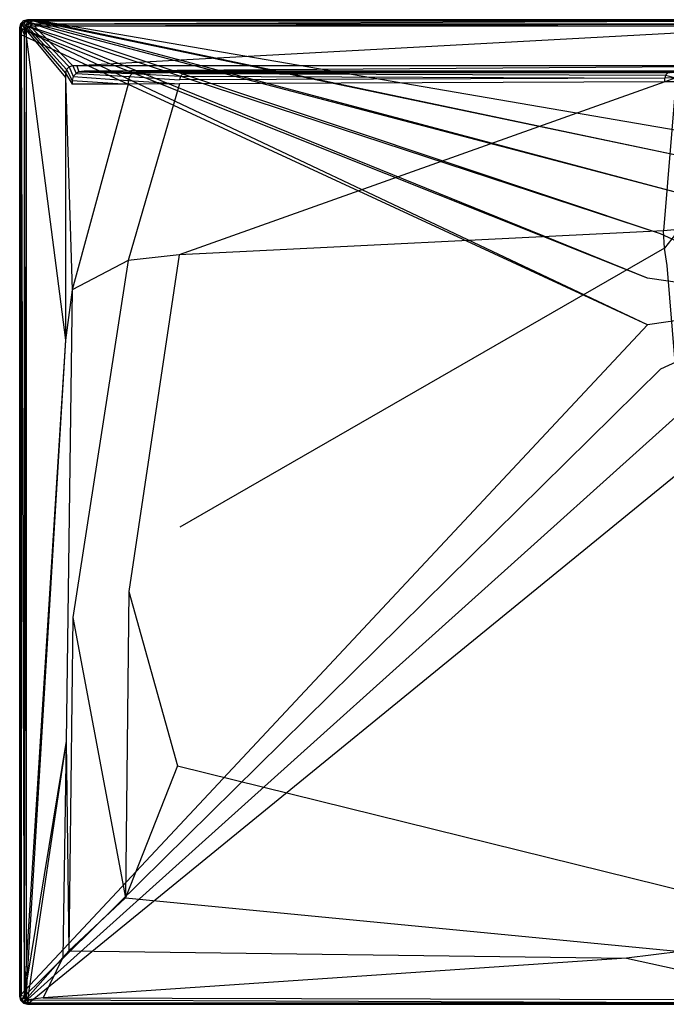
# Model space of a CAD drawing. Extents: x 0 to 1.2, y -0.75 to 0.
# Tile 1 of 8: x 0 to 0.49, y -0.75 to 0. Entities that reach past the tile are written whole.
import ezdxf

# ---------------------------------------------------------------- set-up
doc = ezdxf.new("R2010")
doc.units = 0
doc.layers.add('L1_WANNE_N_UDA1275ARA248V___0__', color=7, linetype='CONTINUOUS')

msp = doc.modelspace()

# ---------------------------------------------------------------- linework, layer by layer
at = {"layer": 'L1_WANNE_N_UDA1275ARA248V___0__', "color": 8}
for points, invisible_edges in [([(0.002998, -0.00081, 0.043344), (0.005996, 0, 0.002101), (0.002998, -0.00081, 0.002101), (0.002998, -0.00081, 0.043344)], 13), ([(0.005996, 0, 0.002101), (0.002998, -0.00081, 0.043344), (0.005996, 0, 0.043344), (0.005996, 0, 0.002101)], 14), ([(0.005996, 0), (0.003543, -0.001048), (0.002998, -0.00081), (0.005996, 0)], 13), ([(0.002998, -0.00081, 0.044495), (0.005996, 0, 0.043344), (0.002998, -0.00081, 0.043344), (0.002998, -0.00081, 0.044495)], 13), ([(0.005996, 0, 0.043344), (0.002998, -0.00081, 0.044495), (0.005996, 0, 0.044495), (0.005996, 0, 0.043344)], 14), ([(0.003553, -0.001779, 0.046974), (0.005996, 0, 0.044495), (0.002998, -0.00081, 0.044495), (0.003553, -0.001779, 0.046974)], 14), ([(0.002998, -0.00081), (0.005996, 0, 0.002101), (0.005996, 0), (0.002998, -0.00081)], 13), ([(0.005996, 0, 0.002101), (0.002998, -0.00081), (0.002998, -0.00081, 0.002101), (0.005996, 0, 0.002101)], 14), ([(0.003543, -0.001048), (0.005996, 0), (0.006583, -0.000198), (0.003543, -0.001048)], 14), ([(0.003553, -0.001779, 0.046974), (0.006132, -0.001045, 0.046974), (0.005996, 0, 0.044495), (0.003553, -0.001779, 0.046974)], 14), ([(0.005996, 0, 0.002101), (0.00974, 0), (0.005996, 0), (0.005996, 0, 0.002101)], 13), ([(0.00974, 0), (0.005996, 0, 0.002101), (0.009717, 0, 0.002101), (0.00974, 0)], 14), ([(0.00974, 0), (0.006583, -0.000198), (0.005996, 0), (0.00974, 0)], 13), ([(0.005996, 0, 0.002101), (0.009426, 0, 0.043338), (0.009717, 0, 0.002101), (0.005996, 0, 0.002101)], 13), ([(0.009426, 0, 0.043338), (0.005996, 0, 0.002101), (0.005996, 0, 0.043344), (0.009426, 0, 0.043338)], 14), ([(0.005996, 0, 0.043344), (0.00939, 0, 0.044495), (0.009426, 0, 0.043338), (0.005996, 0, 0.043344)], 13), ([(0.00939, 0, 0.044495), (0.005996, 0, 0.043344), (0.005996, 0, 0.044495), (0.00939, 0, 0.044495)], 14), ([(0.006132, -0.001045, 0.046974), (0.00939, 0, 0.044495), (0.005996, 0, 0.044495), (0.006132, -0.001045, 0.046974)], 13), ([(0.00939, 0, 0.044495), (0.006132, -0.001045, 0.046974), (0.009525, -0.001045, 0.046974), (0.00939, 0, 0.044495)], 14), ([(0.006583, -0.000198), (0.00974, 0), (0.010378, -0.000171), (0.006583, -0.000198)], 14), ([(0.009525, -0.001045, 0.046974), (0.6, 0, 0.044495), (0.00939, 0, 0.044495), (0.009525, -0.001045, 0.046974)], 13), ([(0.6, 0, 0.044495), (0.009426, 0, 0.043338), (0.00939, 0, 0.044495), (0.6, 0, 0.044495)], 14), ([(0.6, 0, 0.042676), (0.009717, 0, 0.002101), (0.009426, 0, 0.043338), (0.6, 0, 0.042676)], 14), ([(0.009426, 0, 0.043338), (0.6, 0, 0.044495), (0.6, 0, 0.042676), (0.009426, 0, 0.043338)], 13), ([(0.6, 0, 0.044495), (0.009525, -0.001045, 0.046974), (0.6, -0.001032, 0.046974), (0.6, 0, 0.044495)], 14), ([(0.009717, 0, 0.002101), (0.6, 0), (0.00974, 0), (0.009717, 0, 0.002101)], 13), ([(0.6, 0), (0.009717, 0, 0.002101), (0.6, 0, 0.002053), (0.6, 0)], 14), ([(0.009717, 0, 0.002101), (0.6, 0, 0.042676), (0.6, 0, 0.002053), (0.009717, 0, 0.002101)], 13), ([(0.6, 0), (0.010378, -0.000171), (0.00974, 0), (0.6, 0)], 13), ([(0.010378, -0.000171), (0.6, 0), (0.6, -0.000163), (0.010378, -0.000171)], 14), ([(0.000803, -0.003022, 0.043344), (0, -0.006043, 0.002101), (0, -0.006043, 0.043344), (0.000803, -0.003022, 0.043344)], 13), ([(0, -0.006043, 0.002101), (0.000803, -0.003022, 0.043344), (0.000803, -0.003022, 0.002101), (0, -0.006043, 0.002101)], 14), ([(0.000803, -0.003022), (0.000499, -0.006386), (0, -0.006043), (0.000803, -0.003022)], 13), ([(0, -0.006043, 0.044495), (0.000803, -0.003022, 0.043344), (0, -0.006043, 0.043344), (0, -0.006043, 0.044495)], 13), ([(0.000803, -0.003022, 0.043344), (0, -0.006043, 0.044495), (0.000803, -0.003022, 0.044495), (0.000803, -0.003022, 0.043344)], 14), ([(0.000803, -0.003022, 0.044495), (0, -0.006043, 0.044495), (0.001037, -0.006181, 0.046974), (0.000803, -0.003022, 0.044495)], 14), ([(0, -0.006043, 0.002101), (0.000803, -0.003022), (0, -0.006043), (0, -0.006043, 0.002101)], 13), ([(0.000803, -0.003022), (0, -0.006043, 0.002101), (0.000803, -0.003022, 0.002101), (0.000803, -0.003022)], 14), ([(0, -0.010859, 0.002101), (0, -0.006043), (0, -0.010859), (0, -0.010859, 0.002101)], 13), ([(0, -0.006043), (0, -0.010859, 0.002101), (0, -0.006043, 0.002101), (0, -0.006043)], 14), ([(0, -0.006043), (0.000499, -0.011257), (0, -0.010859), (0, -0.006043)], 13), ([(0.000499, -0.011257), (0, -0.006043), (0.000499, -0.006386), (0.000499, -0.011257)], 14), ([(0, -0.006043, 0.043344), (0, -0.010859, 0.002101), (0, -0.010859, 0.043344), (0, -0.006043, 0.043344)], 13), ([(0, -0.010859, 0.002101), (0, -0.006043, 0.043344), (0, -0.006043, 0.002101), (0, -0.010859, 0.002101)], 14), ([(0, -0.010859, 0.044495), (0.001037, -0.006181, 0.046974), (0, -0.006043, 0.044495), (0, -0.010859, 0.044495)], 14), ([(0, -0.006043, 0.044495), (0, -0.010859, 0.043344), (0, -0.010859, 0.044495), (0, -0.006043, 0.044495)], 13), ([(0, -0.010859, 0.043344), (0, -0.006043, 0.044495), (0, -0.006043, 0.043344), (0, -0.010859, 0.043344)], 14), ([(0.001037, -0.006181, 0.046974), (0, -0.010859, 0.044495), (0.001037, -0.010995, 0.046974), (0.001037, -0.006181, 0.046974)], 13), ([(0.000499, -0.006386), (0.000803, -0.003022), (0.001318, -0.003309), (0.000499, -0.006386)], 14), ([(0.001318, -0.003309), (0.478068, -0.196987), (0.000499, -0.006386), (0.001318, -0.003309)], 13), ([(0.000499, -0.006386), (0.478068, -0.232327), (0.000499, -0.011257), (0.000499, -0.006386)], 13), ([(0.478068, -0.232327), (0.000499, -0.006386), (0.478068, -0.196987), (0.478068, -0.232327)], 14), ([(0.002998, -0.00081, 0.043344), (0.000803, -0.003022, 0.002101), (0.000803, -0.003022, 0.043344), (0.002998, -0.00081, 0.043344)], 13), ([(0.000803, -0.003022, 0.002101), (0.002998, -0.00081, 0.043344), (0.002998, -0.00081, 0.002101), (0.000803, -0.003022, 0.002101)], 14), ([(0.002998, -0.00081), (0.001318, -0.003309), (0.000803, -0.003022), (0.002998, -0.00081)], 13), ([(0.000803, -0.003022, 0.044495), (0.002998, -0.00081, 0.043344), (0.000803, -0.003022, 0.043344), (0.000803, -0.003022, 0.044495)], 13), ([(0.002998, -0.00081, 0.043344), (0.000803, -0.003022, 0.044495), (0.002998, -0.00081, 0.044495), (0.002998, -0.00081, 0.043344)], 14), ([(0.000803, -0.003022, 0.044495), (0.003553, -0.001779, 0.046974), (0.002998, -0.00081, 0.044495), (0.000803, -0.003022, 0.044495)], 14), ([(0.000803, -0.003022, 0.002101), (0.002998, -0.00081), (0.000803, -0.003022), (0.000803, -0.003022, 0.002101)], 13), ([(0.002998, -0.00081), (0.000803, -0.003022, 0.002101), (0.002998, -0.00081, 0.002101), (0.002998, -0.00081)], 14), ([(0.003553, -0.001779, 0.046974), (0.000803, -0.003022, 0.044495), (0.001765, -0.003581, 0.046974), (0.003553, -0.001779, 0.046974)], 13), ([(0.000803, -0.003022, 0.044495), (0.001037, -0.006181, 0.046974), (0.001765, -0.003581, 0.046974), (0.000803, -0.003022, 0.044495)], 14), ([(0.003498, -0.006507, 0.048), (0.001765, -0.003581, 0.046974), (0.001037, -0.006181, 0.046974), (0.003498, -0.006507, 0.048)], 13), ([(0.003498, -0.011318, 0.048), (0.001037, -0.006181, 0.046974), (0.001037, -0.010995, 0.046974), (0.003498, -0.011318, 0.048)], 13), ([(0.001037, -0.006181, 0.046974), (0.003498, -0.011318, 0.048), (0.003498, -0.006507, 0.048), (0.001037, -0.006181, 0.046974)], 14), ([(0.001318, -0.003309), (0.002998, -0.00081), (0.003543, -0.001048), (0.001318, -0.003309)], 14), ([(0.003543, -0.001048), (0.487946, -0.163079), (0.001318, -0.003309), (0.003543, -0.001048)], 13), ([(0.478068, -0.196987), (0.001318, -0.003309), (0.487946, -0.163079), (0.478068, -0.196987)], 14), ([(0.003939, -0.004846, 0.048), (0.003553, -0.001779, 0.046974), (0.001765, -0.003581, 0.046974), (0.003939, -0.004846, 0.048)], 13), ([(0.001765, -0.003581, 0.046974), (0.003498, -0.006507, 0.048), (0.003939, -0.004846, 0.048), (0.001765, -0.003581, 0.046974)], 14), ([(0.004916, -0.008056, 0.048), (0.003939, -0.004846, 0.048), (0.003498, -0.006507, 0.048), (0.004916, -0.008056, 0.048)], 13), ([(0.004916, -0.012706, 0.048), (0.003498, -0.006507, 0.048), (0.003498, -0.011318, 0.048), (0.004916, -0.012706, 0.048)], 13), ([(0.003498, -0.006507, 0.048), (0.004916, -0.012706, 0.048), (0.004916, -0.008056, 0.048), (0.003498, -0.006507, 0.048)], 14), ([(0.006583, -0.000198), (0.506902, -0.13335), (0.003543, -0.001048), (0.006583, -0.000198)], 13), ([(0.487946, -0.163079), (0.003543, -0.001048), (0.506902, -0.13335), (0.487946, -0.163079)], 14), ([(0.004808, -0.00397, 0.048), (0.006132, -0.001045, 0.046974), (0.003553, -0.001779, 0.046974), (0.004808, -0.00397, 0.048)], 13), ([(0.003553, -0.001779, 0.046974), (0.003939, -0.004846, 0.048), (0.004808, -0.00397, 0.048), (0.003553, -0.001779, 0.046974)], 14), ([(0.005371, -0.006342, 0.048), (0.004808, -0.00397, 0.048), (0.003939, -0.004846, 0.048), (0.005371, -0.006342, 0.048)], 13), ([(0.003939, -0.004846, 0.048), (0.004916, -0.008056, 0.048), (0.005371, -0.006342, 0.048), (0.003939, -0.004846, 0.048)], 14), ([(0.006132, -0.001045, 0.046974), (0.004808, -0.00397, 0.048), (0.006456, -0.003525, 0.048), (0.006132, -0.001045, 0.046974)], 14), ([(0.006292, -0.005414, 0.048), (0.006456, -0.003525, 0.048), (0.004808, -0.00397, 0.048), (0.006292, -0.005414, 0.048)], 13), ([(0.004808, -0.00397, 0.048), (0.005371, -0.006342, 0.048), (0.006292, -0.005414, 0.048), (0.004808, -0.00397, 0.048)], 14), ([(0.034907, -0.040801, 0.048), (0.005371, -0.006342, 0.048), (0.004916, -0.008056, 0.048), (0.034907, -0.040801, 0.048)], 13), ([(0.03566, -0.037968, 0.048), (0.006292, -0.005414, 0.048), (0.005371, -0.006342, 0.048), (0.03566, -0.037968, 0.048)], 13), ([(0.005371, -0.006342, 0.048), (0.034907, -0.040801, 0.048), (0.03566, -0.037968, 0.048), (0.005371, -0.006342, 0.048)], 14), ([(0.006456, -0.003525, 0.048), (0.009525, -0.001045, 0.046974), (0.006132, -0.001045, 0.046974), (0.006456, -0.003525, 0.048)], 13), ([(0.006456, -0.003525, 0.048), (0.006292, -0.005414, 0.048), (0.007992, -0.004954, 0.048), (0.006456, -0.003525, 0.048)], 14), ([(0.03767, -0.035942, 0.048), (0.007992, -0.004954, 0.048), (0.006292, -0.005414, 0.048), (0.03767, -0.035942, 0.048)], 13), ([(0.006292, -0.005414, 0.048), (0.03566, -0.037968, 0.048), (0.03767, -0.035942, 0.048), (0.006292, -0.005414, 0.048)], 14), ([(0.009525, -0.001045, 0.046974), (0.006456, -0.003525, 0.048), (0.009847, -0.003525, 0.048), (0.009525, -0.001045, 0.046974)], 14), ([(0.007992, -0.004954, 0.048), (0.009847, -0.003525, 0.048), (0.006456, -0.003525, 0.048), (0.007992, -0.004954, 0.048)], 13), ([(0.010378, -0.000171), (0.533401, -0.110207), (0.006583, -0.000198), (0.010378, -0.000171)], 13), ([(0.506902, -0.13335), (0.006583, -0.000198), (0.533401, -0.110207), (0.506902, -0.13335)], 14), ([(0.009847, -0.003525, 0.048), (0.007992, -0.004954, 0.048), (0.01137, -0.004954, 0.048), (0.009847, -0.003525, 0.048)], 14), ([(0.040481, -0.035183, 0.048), (0.01137, -0.004954, 0.048), (0.007992, -0.004954, 0.048), (0.040481, -0.035183, 0.048)], 13), ([(0.007992, -0.004954, 0.048), (0.03767, -0.035942, 0.048), (0.040481, -0.035183, 0.048), (0.007992, -0.004954, 0.048)], 14), ([(0.009847, -0.003525, 0.048), (0.6, -0.001032, 0.046974), (0.009525, -0.001045, 0.046974), (0.009847, -0.003525, 0.048)], 13), ([(0.6, -0.001032, 0.046974), (0.009847, -0.003525, 0.048), (0.6, -0.003525, 0.048), (0.6, -0.001032, 0.046974)], 14), ([(0.01137, -0.004954, 0.048), (0.6, -0.003525, 0.048), (0.009847, -0.003525, 0.048), (0.01137, -0.004954, 0.048)], 13), ([(0.6, -0.000163), (0.565294, -0.095526), (0.010378, -0.000171), (0.6, -0.000163)], 13), ([(0.533401, -0.110207), (0.010378, -0.000171), (0.565294, -0.095526), (0.533401, -0.110207)], 14), ([(0.6, -0.003525, 0.048), (0.01137, -0.004954, 0.048), (0.6, -0.004954, 0.048), (0.6, -0.003525, 0.048)], 14), ([(0.043578, -0.035183, 0.048), (0.6, -0.004954, 0.048), (0.01137, -0.004954, 0.048), (0.043578, -0.035183, 0.048)], 13), ([(0.01137, -0.004954, 0.048), (0.040481, -0.035183, 0.048), (0.043578, -0.035183, 0.048), (0.01137, -0.004954, 0.048)], 14), ([(0.6, -0.004954, 0.048), (0.043578, -0.035183, 0.048), (0.6, -0.035183, 0.048), (0.6, -0.004954, 0.048)], 14), ([(0, -0.010859, 0.002101), (0, -0.743957), (0, -0.743957, 0.002101), (0, -0.010859, 0.002101)], 13), ([(0, -0.743957), (0, -0.010859, 0.002101), (0, -0.010859), (0, -0.743957)], 14), ([(0, -0.010859), (0.000517, -0.742999), (0, -0.743957), (0, -0.010859)], 13), ([(0.000517, -0.742999), (0, -0.010859), (0.000499, -0.011257), (0.000517, -0.742999)], 14), ([(0, -0.010859, 0.043344), (0, -0.743957, 0.002101), (0, -0.743957, 0.043344), (0, -0.010859, 0.043344)], 13), ([(0, -0.743957, 0.002101), (0, -0.010859, 0.043344), (0, -0.010859, 0.002101), (0, -0.743957, 0.002101)], 14), ([(0.001037, -0.743819, 0.046974), (0, -0.010859, 0.044495), (0, -0.743957, 0.044495), (0.001037, -0.743819, 0.046974)], 13), ([(0, -0.010859, 0.044495), (0.001037, -0.743819, 0.046974), (0.001037, -0.010995, 0.046974), (0, -0.010859, 0.044495)], 14), ([(0, -0.743957, 0.044495), (0, -0.010859, 0.043344), (0, -0.743957, 0.043344), (0, -0.743957, 0.044495)], 13), ([(0, -0.010859, 0.043344), (0, -0.743957, 0.044495), (0, -0.010859, 0.044495), (0, -0.010859, 0.043344)], 14), ([(0.478068, -0.232327), (0.000517, -0.742999), (0.000499, -0.011257), (0.478068, -0.232327)], 13), ([(0.003498, -0.743493, 0.048), (0.001037, -0.010995, 0.046974), (0.001037, -0.743819, 0.046974), (0.003498, -0.743493, 0.048)], 13), ([(0.001037, -0.010995, 0.046974), (0.003498, -0.743493, 0.048), (0.003498, -0.011318, 0.048), (0.001037, -0.010995, 0.046974)], 14), ([(0.004916, -0.718641, 0.048), (0.003498, -0.011318, 0.048), (0.003498, -0.743493, 0.048), (0.004916, -0.718641, 0.048)], 13), ([(0.003498, -0.011318, 0.048), (0.004916, -0.718641, 0.048), (0.004916, -0.012706, 0.048), (0.003498, -0.011318, 0.048)], 14), ([(0.034907, -0.043928, 0.048), (0.004916, -0.008056, 0.048), (0.004916, -0.012706, 0.048), (0.034907, -0.043928, 0.048)], 13), ([(0.004916, -0.008056, 0.048), (0.034907, -0.043928, 0.048), (0.034907, -0.040801, 0.048), (0.004916, -0.008056, 0.048)], 14), ([(0.034907, -0.244137, 0.048), (0.004916, -0.012706, 0.048), (0.004916, -0.718641, 0.048), (0.034907, -0.244137, 0.048)], 13), ([(0.004916, -0.012706, 0.048), (0.034907, -0.244137, 0.048), (0.034907, -0.043928, 0.048), (0.004916, -0.012706, 0.048)], 14), ([(0.040775, -0.04331, 0.048), (0.03767, -0.035942, 0.048), (0.03566, -0.037968, 0.048), (0.040775, -0.04331, 0.048)], 13), ([(0.04297, -0.041098, 0.048), (0.040481, -0.035183, 0.048), (0.03767, -0.035942, 0.048), (0.04297, -0.041098, 0.048)], 13), ([(0.03767, -0.035942, 0.048), (0.040775, -0.04331, 0.048), (0.04297, -0.041098, 0.048), (0.03767, -0.035942, 0.048)], 14), ([(0.040481, -0.035183, 0.048), (0.04297, -0.041098, 0.048), (0.045054, -0.039718, 0.048), (0.040481, -0.035183, 0.048)], 14), ([(0.045054, -0.039718, 0.048), (0.043578, -0.035183, 0.048), (0.040481, -0.035183, 0.048), (0.045054, -0.039718, 0.048)], 13), ([(0.049018, -0.039209, 0.048), (0.6, -0.035183, 0.048), (0.043578, -0.035183, 0.048), (0.049018, -0.039209, 0.048)], 13), ([(0.043578, -0.035183, 0.048), (0.045054, -0.039718, 0.048), (0.049018, -0.039209, 0.048), (0.043578, -0.035183, 0.048)], 14), ([(0.6, -0.035183, 0.048), (0.049018, -0.039209, 0.048), (0.6, -0.039313, 0.048), (0.6, -0.035183, 0.048)], 14), ([(0.039972, -0.046332, 0.048), (0.03566, -0.037968, 0.048), (0.034907, -0.040801, 0.048), (0.039972, -0.046332, 0.048)], 13), ([(0.039972, -0.049201, 0.048), (0.034907, -0.040801, 0.048), (0.034907, -0.043928, 0.048), (0.039972, -0.049201, 0.048)], 13), ([(0.034907, -0.040801, 0.048), (0.039972, -0.049201, 0.048), (0.039972, -0.046332, 0.048), (0.034907, -0.040801, 0.048)], 14), ([(0.039972, -0.205893, 0.048), (0.034907, -0.043928, 0.048), (0.034907, -0.244137, 0.048), (0.039972, -0.205893, 0.048)], 13), ([(0.034907, -0.043928, 0.048), (0.039972, -0.205893, 0.048), (0.039972, -0.049201, 0.048), (0.034907, -0.043928, 0.048)], 14), ([(0.03566, -0.037968, 0.048), (0.039972, -0.046332, 0.048), (0.040775, -0.04331, 0.048), (0.03566, -0.037968, 0.048)], 14), ([(0.082683, -0.046196, 0.047865), (0.040775, -0.04331, 0.048), (0.039972, -0.046332, 0.048), (0.082683, -0.046196, 0.047865)], 13), ([(0.083468, -0.043242, 0.047863), (0.04297, -0.041098, 0.048), (0.040775, -0.04331, 0.048), (0.083468, -0.043242, 0.047863)], 13), ([(0.040775, -0.04331, 0.048), (0.082683, -0.046196, 0.047865), (0.083468, -0.043242, 0.047863), (0.040775, -0.04331, 0.048)], 14), ([(0.085614, -0.04108, 0.047862), (0.045054, -0.039718, 0.048), (0.04297, -0.041098, 0.048), (0.085614, -0.04108, 0.047862)], 13), ([(0.04297, -0.041098, 0.048), (0.083468, -0.043242, 0.047863), (0.085614, -0.04108, 0.047862), (0.04297, -0.041098, 0.048)], 14), ([(0.088544, -0.040288, 0.047861), (0.049018, -0.039209, 0.048), (0.045054, -0.039718, 0.048), (0.088544, -0.040288, 0.047861)], 13), ([(0.045054, -0.039718, 0.048), (0.085614, -0.04108, 0.047862), (0.088544, -0.040288, 0.047861), (0.045054, -0.039718, 0.048)], 14), ([(0.6, -0.039313, 0.048), (0.049018, -0.039209, 0.048), (0.6, -0.040288, 0.047301), (0.6, -0.039313, 0.048)], 14), ([(0.6, -0.040288, 0.047301), (0.049018, -0.039209, 0.048), (0.091445, -0.039918, 0.047861), (0.6, -0.040288, 0.047301)], 14), ([(0.049018, -0.039209, 0.048), (0.088544, -0.040288, 0.047861), (0.091445, -0.039918, 0.047861), (0.049018, -0.039209, 0.048)], 14), ([(0.121668, -0.045864, 0.046051), (0.083468, -0.043242, 0.047863), (0.082683, -0.046196, 0.047865), (0.121668, -0.045864, 0.046051)], 13), ([(0.122409, -0.043076, 0.046047), (0.085614, -0.04108, 0.047862), (0.083468, -0.043242, 0.047863), (0.122409, -0.043076, 0.046047)], 13), ([(0.083468, -0.043242, 0.047863), (0.121668, -0.045864, 0.046051), (0.122409, -0.043076, 0.046047), (0.083468, -0.043242, 0.047863)], 14), ([(0.1272, -0.040288, 0.046111), (0.088544, -0.040288, 0.047861), (0.085614, -0.04108, 0.047862), (0.1272, -0.040288, 0.046111)], 14), ([(0.1272, -0.040288, 0.046111), (0.085614, -0.04108, 0.047862), (0.124434, -0.041035, 0.046042), (0.1272, -0.040288, 0.046111)], 14), ([(0.085614, -0.04108, 0.047862), (0.122409, -0.043076, 0.046047), (0.124434, -0.041035, 0.046042), (0.085614, -0.04108, 0.047862)], 14), ([(0.129733, -0.039985, 0.046228), (0.091445, -0.039918, 0.047861), (0.088544, -0.040288, 0.047861), (0.129733, -0.039985, 0.046228)], 14), ([(0.129733, -0.039985, 0.046228), (0.088544, -0.040288, 0.047861), (0.1272, -0.040288, 0.046111), (0.129733, -0.039985, 0.046228)], 14), ([(0.091445, -0.039918, 0.047861), (0.6, -0.040288, 0.04584), (0.6, -0.040288, 0.047301), (0.091445, -0.039918, 0.047861)], 14), ([(0.091445, -0.039918, 0.047861), (0.129733, -0.039985, 0.046228), (0.6, -0.040288, 0.04584), (0.091445, -0.039918, 0.047861)], 14), ([(0.491155, -0.044421, 0.038178), (0.122409, -0.043076, 0.046047), (0.121668, -0.045864, 0.046051), (0.491155, -0.044421, 0.038178)], 13), ([(0.491155, -0.044421, 0.038178), (0.121668, -0.045864, 0.046051), (0.121668, -0.048746, 0.04606), (0.491155, -0.044421, 0.038178)], 14), ([(0.491155, -0.047343, 0.038214), (0.491155, -0.044421, 0.038178), (0.121668, -0.048746, 0.04606), (0.491155, -0.047343, 0.038214)], 14), ([(0.491705, -0.042355, 0.038161), (0.124434, -0.041035, 0.046042), (0.122409, -0.043076, 0.046047), (0.491705, -0.042355, 0.038161)], 13), ([(0.122409, -0.043076, 0.046047), (0.491155, -0.044421, 0.038178), (0.491705, -0.042355, 0.038161), (0.122409, -0.043076, 0.046047)], 14), ([(0.495256, -0.040288, 0.038516), (0.1272, -0.040288, 0.046111), (0.124434, -0.041035, 0.046042), (0.495256, -0.040288, 0.038516)], 14), ([(0.495256, -0.040288, 0.038516), (0.124434, -0.041035, 0.046042), (0.493206, -0.040842, 0.038143), (0.495256, -0.040288, 0.038516)], 14), ([(0.124434, -0.041035, 0.046042), (0.491705, -0.042355, 0.038161), (0.493206, -0.040842, 0.038143), (0.124434, -0.041035, 0.046042)], 14), ([(0.496192, -0.040274, 0.039699), (0.129733, -0.039985, 0.046228), (0.1272, -0.040288, 0.046111), (0.496192, -0.040274, 0.039699)], 14), ([(0.1272, -0.040288, 0.046111), (0.495256, -0.040288, 0.038516), (0.496192, -0.040274, 0.039699), (0.1272, -0.040288, 0.046111)], 14), ([(0.129733, -0.039985, 0.046228), (0.6, -0.040288, 0.040248), (0.6, -0.040288, 0.04584), (0.129733, -0.039985, 0.046228)], 14), ([(0.129733, -0.039985, 0.046228), (0.496192, -0.040274, 0.039699), (0.6, -0.040288, 0.040248), (0.129733, -0.039985, 0.046228)], 14), ([(0.499621, -0.044349, 0.037784), (0.491705, -0.042355, 0.038161), (0.491155, -0.044421, 0.038178), (0.499621, -0.044349, 0.037784)], 13), ([(0.491155, -0.047343, 0.038214), (0.499621, -0.044349, 0.037784), (0.491155, -0.044421, 0.038178), (0.491155, -0.047343, 0.038214)], 13), ([(0.499621, -0.044349, 0.037784), (0.491155, -0.047343, 0.038214), (0.499621, -0.047272, 0.037822), (0.499621, -0.044349, 0.037784)], 14), ([(0.500161, -0.042319, 0.037767), (0.493206, -0.040842, 0.038143), (0.491705, -0.042355, 0.038161), (0.500161, -0.042319, 0.037767)], 13), ([(0.491705, -0.042355, 0.038161), (0.499621, -0.044349, 0.037784), (0.500161, -0.042319, 0.037767), (0.491705, -0.042355, 0.038161)], 14), ([(0.039972, -0.046332, 0.048), (0.082683, -0.04907, 0.047867), (0.082683, -0.046196, 0.047865), (0.039972, -0.046332, 0.048)], 14), ([(0.082683, -0.04907, 0.047867), (0.039972, -0.046332, 0.048), (0.039972, -0.049201, 0.048), (0.082683, -0.04907, 0.047867)], 13), ([(0.082683, -0.04907, 0.047867), (0.039972, -0.049201, 0.048), (0.039972, -0.205893, 0.048), (0.082683, -0.04907, 0.047867)], 14), ([(0.082683, -0.04907, 0.047867), (0.039972, -0.205893, 0.048), (0.082683, -0.183311, 0.047968), (0.082683, -0.04907, 0.047867)], 14), ([(0.082683, -0.046196, 0.047865), (0.121668, -0.048746, 0.04606), (0.121668, -0.045864, 0.046051), (0.082683, -0.046196, 0.047865)], 14), ([(0.121668, -0.048746, 0.04606), (0.082683, -0.046196, 0.047865), (0.082683, -0.04907, 0.047867), (0.121668, -0.048746, 0.04606)], 13), ([(0.121668, -0.048746, 0.04606), (0.082683, -0.04907, 0.047867), (0.082683, -0.183311, 0.047968), (0.121668, -0.048746, 0.04606)], 14), ([(0.121668, -0.048746, 0.04606), (0.082683, -0.183311, 0.047968), (0.121475, -0.179113, 0.046398), (0.121668, -0.048746, 0.04606)], 14), ([(0.491155, -0.047343, 0.038214), (0.121668, -0.048746, 0.04606), (0.121475, -0.179113, 0.046398), (0.491155, -0.047343, 0.038214)], 14), ([(0.491155, -0.047343, 0.038214), (0.121475, -0.179113, 0.046398), (0.490127, -0.16089, 0.039585), (0.491155, -0.047343, 0.038214)], 14), ([(0.499621, -0.047272, 0.037822), (0.491155, -0.047343, 0.038214), (0.490127, -0.16089, 0.039585), (0.499621, -0.047272, 0.037822)], 14), ([(0.499621, -0.047272, 0.037822), (0.490127, -0.16089, 0.039585), (0.498551, -0.159979, 0.039244), (0.499621, -0.047272, 0.037822)], 14), ([(0.6, -0.214657), (0.487946, -0.163079), (0.506902, -0.13335), (0.6, -0.214657)], 14), ([(0.490127, -0.16089, 0.039585), (0.121475, -0.179113, 0.046398), (0.121899, -0.386647, 0.046402), (0.490127, -0.16089, 0.039585)], 14), ([(0.490775, -0.174032, 0.0396), (0.490127, -0.16089, 0.039585), (0.121899, -0.386647, 0.046402), (0.490775, -0.174032, 0.0396)], 14), ([(0.6, -0.214657), (0.478068, -0.196987), (0.487946, -0.163079), (0.6, -0.214657)], 14), ([(0.498551, -0.159979, 0.039244), (0.490127, -0.16089, 0.039585), (0.490775, -0.174032, 0.0396), (0.498551, -0.159979, 0.039244)], 14), ([(0.49921, -0.163394, 0.03926), (0.498551, -0.159979, 0.039244), (0.490775, -0.174032, 0.0396), (0.49921, -0.163394, 0.03926)], 14), ([(0.49921, -0.163394, 0.03926), (0.490775, -0.174032, 0.0396), (0.492807, -0.187201, 0.039618), (0.49921, -0.163394, 0.03926)], 14), ([(0.083055, -0.435633, 0.047969), (0.121475, -0.179113, 0.046398), (0.082683, -0.183311, 0.047968), (0.083055, -0.435633, 0.047969)], 13), ([(0.121475, -0.179113, 0.046398), (0.083055, -0.435633, 0.047969), (0.121899, -0.386647, 0.046402), (0.121475, -0.179113, 0.046398)], 14), ([(0.490775, -0.174032, 0.0396), (0.121899, -0.386647, 0.046402), (0.120137, -0.568286, 0.046406), (0.490775, -0.174032, 0.0396)], 14), ([(0.492807, -0.187201, 0.039618), (0.490775, -0.174032, 0.0396), (0.120137, -0.568286, 0.046406), (0.492807, -0.187201, 0.039618)], 14), ([(0.040333, -0.45528, 0.048), (0.082683, -0.183311, 0.047968), (0.039972, -0.205893, 0.048), (0.040333, -0.45528, 0.048)], 13), ([(0.082683, -0.183311, 0.047968), (0.040333, -0.45528, 0.048), (0.083055, -0.435633, 0.047969), (0.082683, -0.183311, 0.047968)], 14), ([(0.524214, -0.568767, 0.046421), (0.492807, -0.187201, 0.039618), (0.120137, -0.568286, 0.046406), (0.524214, -0.568767, 0.046421)], 14), ([(0.6, -0.214657), (0.478068, -0.232327), (0.478068, -0.196987), (0.6, -0.214657)], 14), ([(0.035279, -0.549598, 0.048), (0.039972, -0.205893, 0.048), (0.034907, -0.244137, 0.048), (0.035279, -0.549598, 0.048)], 13), ([(0.039972, -0.205893, 0.048), (0.035279, -0.549598, 0.048), (0.040333, -0.45528, 0.048), (0.039972, -0.205893, 0.048)], 14), ([(0.6, -0.214657), (0.487946, -0.266235), (0.478068, -0.232327), (0.6, -0.214657)], 14), ([(0.6, -0.214657), (0.506902, -0.295965), (0.487946, -0.266235), (0.6, -0.214657)], 14), ([(0.000517, -0.742999), (0.478068, -0.232327), (0.487946, -0.266235), (0.000517, -0.742999)], 14), ([(0.005354, -0.731716, 0.048), (0.034907, -0.244137, 0.048), (0.004916, -0.718641, 0.048), (0.005354, -0.731716, 0.048)], 13), ([(0.034907, -0.244137, 0.048), (0.005354, -0.731716, 0.048), (0.035279, -0.549598, 0.048), (0.034907, -0.244137, 0.048)], 14), ([(0.487946, -0.266235), (0.001353, -0.746068), (0.000517, -0.742999), (0.487946, -0.266235)], 13), ([(0.001353, -0.746068), (0.487946, -0.266235), (0.506902, -0.295965), (0.001353, -0.746068)], 14), ([(0.506902, -0.295965), (0.003591, -0.748318), (0.001353, -0.746068), (0.506902, -0.295965)], 13), ([(0.003591, -0.748318), (0.506902, -0.295965), (0.533401, -0.319107), (0.003591, -0.748318)], 14), ([(0.533401, -0.319107), (0.006641, -0.749152), (0.003591, -0.748318), (0.533401, -0.319107)], 13), ([(0.006641, -0.749152), (0.533401, -0.319107), (0.565294, -0.333788), (0.006641, -0.749152)], 14), ([(0.565294, -0.333788), (0.6, -0.749161), (0.006641, -0.749152), (0.565294, -0.333788)], 13), ([(0.083055, -0.435633, 0.047969), (0.120137, -0.568286, 0.046406), (0.121899, -0.386647, 0.046402), (0.083055, -0.435633, 0.047969)], 14), ([(0.040333, -0.45528, 0.048), (0.080418, -0.668934, 0.04797), (0.083055, -0.435633, 0.047969), (0.040333, -0.45528, 0.048)], 14), ([(0.120137, -0.568286, 0.046406), (0.083055, -0.435633, 0.047969), (0.080418, -0.668934, 0.04797), (0.120137, -0.568286, 0.046406)], 13), ([(0.035279, -0.549598, 0.048), (0.037401, -0.709246, 0.048), (0.040333, -0.45528, 0.048), (0.035279, -0.549598, 0.048)], 14), ([(0.080418, -0.668934, 0.04797), (0.040333, -0.45528, 0.048), (0.037401, -0.709246, 0.048), (0.080418, -0.668934, 0.04797)], 13), ([(0.006076, -0.7446, 0.048), (0.035279, -0.549598, 0.048), (0.005354, -0.731716, 0.048), (0.006076, -0.7446, 0.048)], 13), ([(0.035279, -0.549598, 0.048), (0.006076, -0.7446, 0.048), (0.032875, -0.714354, 0.048), (0.035279, -0.549598, 0.048)], 14), ([(0.037401, -0.709246, 0.048), (0.035279, -0.549598, 0.048), (0.032875, -0.714354, 0.048), (0.037401, -0.709246, 0.048)], 13), ([(0.528494, -0.669405, 0.047971), (0.120137, -0.568286, 0.046406), (0.080418, -0.668934, 0.04797), (0.528494, -0.669405, 0.047971)], 13), ([(0.120137, -0.568286, 0.046406), (0.528494, -0.669405, 0.047971), (0.524214, -0.568767, 0.046421), (0.120137, -0.568286, 0.046406)], 14), ([(0.503139, -0.709712, 0.048), (0.080418, -0.668934, 0.04797), (0.037401, -0.709246, 0.048), (0.503139, -0.709712, 0.048)], 13), ([(0.080418, -0.668934, 0.04797), (0.503139, -0.709712, 0.048), (0.528494, -0.669405, 0.047971), (0.080418, -0.668934, 0.04797)], 14), ([(0.461975, -0.714817, 0.048), (0.037401, -0.709246, 0.048), (0.032875, -0.714354, 0.048), (0.461975, -0.714817, 0.048)], 13), ([(0.037401, -0.709246, 0.048), (0.461975, -0.714817, 0.048), (0.503139, -0.709712, 0.048), (0.037401, -0.709246, 0.048)], 14), ([(0.6, -0.714817, 0.048), (0.503139, -0.709712, 0.048), (0.461975, -0.714817, 0.048), (0.6, -0.714817, 0.048)], 13), ([(0.003939, -0.745154, 0.048), (0.004916, -0.718641, 0.048), (0.003498, -0.743493, 0.048), (0.003939, -0.745154, 0.048)], 13), ([(0.004916, -0.718641, 0.048), (0.003939, -0.745154, 0.048), (0.005354, -0.731716, 0.048), (0.004916, -0.718641, 0.048)], 14), ([(0.01798, -0.745046, 0.048), (0.032875, -0.714354, 0.048), (0.006076, -0.7446, 0.048), (0.01798, -0.745046, 0.048)], 13), ([(0.032875, -0.714354, 0.048), (0.01798, -0.745046, 0.048), (0.461975, -0.714817, 0.048), (0.032875, -0.714354, 0.048)], 14), ([(0.6, -0.745046, 0.048), (0.461975, -0.714817, 0.048), (0.01798, -0.745046, 0.048), (0.6, -0.745046, 0.048)], 13), ([(0.461975, -0.714817, 0.048), (0.6, -0.745046, 0.048), (0.6, -0.714817, 0.048), (0.461975, -0.714817, 0.048)], 14), ([(0.004808, -0.74603, 0.048), (0.005354, -0.731716, 0.048), (0.003939, -0.745154, 0.048), (0.004808, -0.74603, 0.048)], 13), ([(0.005354, -0.731716, 0.048), (0.004808, -0.74603, 0.048), (0.006076, -0.7446, 0.048), (0.005354, -0.731716, 0.048)], 14), ([(0.000517, -0.742999), (0.000803, -0.746978), (0, -0.743957), (0.000517, -0.742999)], 13), ([(0.001037, -0.743819, 0.046974), (0, -0.743957, 0.044495), (0.001765, -0.746419, 0.046974), (0.001037, -0.743819, 0.046974)], 14), ([(0, -0.743957, 0.002101), (0.000803, -0.746978), (0.000803, -0.746978, 0.002101), (0, -0.743957, 0.002101)], 13), ([(0.000803, -0.746978), (0, -0.743957, 0.002101), (0, -0.743957), (0.000803, -0.746978)], 14), ([(0, -0.743957, 0.043344), (0.000803, -0.746978, 0.002101), (0.000803, -0.746978, 0.043344), (0, -0.743957, 0.043344)], 13), ([(0.000803, -0.746978, 0.002101), (0, -0.743957, 0.043344), (0, -0.743957, 0.002101), (0.000803, -0.746978, 0.002101)], 14), ([(0, -0.743957, 0.044495), (0.000803, -0.746978, 0.044495), (0.001765, -0.746419, 0.046974), (0, -0.743957, 0.044495)], 14), ([(0.000803, -0.746978, 0.044495), (0, -0.743957, 0.043344), (0.000803, -0.746978, 0.043344), (0.000803, -0.746978, 0.044495)], 13), ([(0, -0.743957, 0.043344), (0.000803, -0.746978, 0.044495), (0, -0.743957, 0.044495), (0, -0.743957, 0.043344)], 14), ([(0.000803, -0.746978), (0.000517, -0.742999), (0.001353, -0.746068), (0.000803, -0.746978)], 14), ([(0.001353, -0.746068), (0.002998, -0.74919), (0.000803, -0.746978), (0.001353, -0.746068)], 13), ([(0.000803, -0.746978, 0.044495), (0.003553, -0.748221, 0.046974), (0.001765, -0.746419, 0.046974), (0.000803, -0.746978, 0.044495)], 14), ([(0.000803, -0.746978, 0.002101), (0.002998, -0.74919), (0.002998, -0.74919, 0.002101), (0.000803, -0.746978, 0.002101)], 13), ([(0.002998, -0.74919), (0.000803, -0.746978, 0.002101), (0.000803, -0.746978), (0.002998, -0.74919)], 14), ([(0.000803, -0.746978, 0.043344), (0.002998, -0.74919, 0.002101), (0.002998, -0.74919, 0.043344), (0.000803, -0.746978, 0.043344)], 13), ([(0.002998, -0.74919, 0.002101), (0.000803, -0.746978, 0.043344), (0.000803, -0.746978, 0.002101), (0.002998, -0.74919, 0.002101)], 14), ([(0.003553, -0.748221, 0.046974), (0.000803, -0.746978, 0.044495), (0.002998, -0.74919, 0.044495), (0.003553, -0.748221, 0.046974)], 13), ([(0.002998, -0.74919, 0.044495), (0.000803, -0.746978, 0.043344), (0.002998, -0.74919, 0.043344), (0.002998, -0.74919, 0.044495)], 13), ([(0.000803, -0.746978, 0.043344), (0.002998, -0.74919, 0.044495), (0.000803, -0.746978, 0.044495), (0.000803, -0.746978, 0.043344)], 14), ([(0.001765, -0.746419, 0.046974), (0.003498, -0.743493, 0.048), (0.001037, -0.743819, 0.046974), (0.001765, -0.746419, 0.046974)], 13), ([(0.002998, -0.74919), (0.001353, -0.746068), (0.003591, -0.748318), (0.002998, -0.74919)], 14), ([(0.003498, -0.743493, 0.048), (0.001765, -0.746419, 0.046974), (0.003939, -0.745154, 0.048), (0.003498, -0.743493, 0.048)], 14), ([(0.003553, -0.748221, 0.046974), (0.003939, -0.745154, 0.048), (0.001765, -0.746419, 0.046974), (0.003553, -0.748221, 0.046974)], 13), ([(0.003553, -0.748221, 0.046974), (0.002998, -0.74919, 0.044495), (0.006132, -0.748955, 0.046974), (0.003553, -0.748221, 0.046974)], 14), ([(0.003591, -0.748318), (0.005996, -0.75), (0.002998, -0.74919), (0.003591, -0.748318)], 13), ([(0.006132, -0.748955, 0.046974), (0.002998, -0.74919, 0.044495), (0.005996, -0.75, 0.044495), (0.006132, -0.748955, 0.046974)], 14), ([(0.005996, -0.75), (0.002998, -0.74919, 0.002101), (0.002998, -0.74919), (0.005996, -0.75)], 13), ([(0.002998, -0.74919, 0.002101), (0.005996, -0.75), (0.005996, -0.75, 0.002101), (0.002998, -0.74919, 0.002101)], 14), ([(0.005996, -0.75, 0.002101), (0.002998, -0.74919, 0.043344), (0.002998, -0.74919, 0.002101), (0.005996, -0.75, 0.002101)], 13), ([(0.002998, -0.74919, 0.043344), (0.005996, -0.75, 0.002101), (0.005996, -0.75, 0.043344), (0.002998, -0.74919, 0.043344)], 14), ([(0.005996, -0.75, 0.043344), (0.002998, -0.74919, 0.044495), (0.002998, -0.74919, 0.043344), (0.005996, -0.75, 0.043344)], 13), ([(0.002998, -0.74919, 0.044495), (0.005996, -0.75, 0.043344), (0.005996, -0.75, 0.044495), (0.002998, -0.74919, 0.044495)], 14), ([(0.003939, -0.745154, 0.048), (0.003553, -0.748221, 0.046974), (0.004808, -0.74603, 0.048), (0.003939, -0.745154, 0.048)], 14), ([(0.006132, -0.748955, 0.046974), (0.004808, -0.74603, 0.048), (0.003553, -0.748221, 0.046974), (0.006132, -0.748955, 0.046974)], 13), ([(0.005996, -0.75), (0.003591, -0.748318), (0.006641, -0.749152), (0.005996, -0.75)], 14), ([(0.006456, -0.746475, 0.048), (0.006076, -0.7446, 0.048), (0.004808, -0.74603, 0.048), (0.006456, -0.746475, 0.048)], 13), ([(0.004808, -0.74603, 0.048), (0.006132, -0.748955, 0.046974), (0.006456, -0.746475, 0.048), (0.004808, -0.74603, 0.048)], 14), ([(0.005996, -0.75, 0.044495), (0.6, -0.748968, 0.046974), (0.006132, -0.748955, 0.046974), (0.005996, -0.75, 0.044495)], 14), ([(0.6, -0.748968, 0.046974), (0.005996, -0.75, 0.044495), (0.6, -0.75, 0.044495), (0.6, -0.748968, 0.046974)], 13), ([(0.006641, -0.749152), (0.6, -0.75), (0.005996, -0.75), (0.006641, -0.749152)], 13), ([(0.6, -0.75, 0.002101), (0.005996, -0.75), (0.6, -0.75), (0.6, -0.75, 0.002101)], 13), ([(0.005996, -0.75), (0.6, -0.75, 0.002101), (0.005996, -0.75, 0.002101), (0.005996, -0.75)], 14), ([(0.6, -0.75, 0.044495), (0.005996, -0.75, 0.043344), (0.6, -0.75, 0.043344), (0.6, -0.75, 0.044495)], 13), ([(0.005996, -0.75, 0.043344), (0.6, -0.75, 0.044495), (0.005996, -0.75, 0.044495), (0.005996, -0.75, 0.043344)], 14), ([(0.6, -0.75, 0.043344), (0.005996, -0.75, 0.002101), (0.6, -0.75, 0.002101), (0.6, -0.75, 0.043344)], 13), ([(0.005996, -0.75, 0.002101), (0.6, -0.75, 0.043344), (0.005996, -0.75, 0.043344), (0.005996, -0.75, 0.002101)], 14), ([(0.006076, -0.7446, 0.048), (0.006456, -0.746475, 0.048), (0.01798, -0.745046, 0.048), (0.006076, -0.7446, 0.048)], 14), ([(0.6, -0.748968, 0.046974), (0.006456, -0.746475, 0.048), (0.006132, -0.748955, 0.046974), (0.6, -0.748968, 0.046974)], 13), ([(0.6, -0.746475, 0.048), (0.01798, -0.745046, 0.048), (0.006456, -0.746475, 0.048), (0.6, -0.746475, 0.048)], 13), ([(0.006456, -0.746475, 0.048), (0.6, -0.748968, 0.046974), (0.6, -0.746475, 0.048), (0.006456, -0.746475, 0.048)], 14), ([(0.6, -0.75), (0.006641, -0.749152), (0.6, -0.749161), (0.6, -0.75)], 14), ([(0.01798, -0.745046, 0.048), (0.6, -0.746475, 0.048), (0.6, -0.745046, 0.048), (0.01798, -0.745046, 0.048)], 14)]:
    msp.add_3dface(points, dxfattribs=dict(at, invisible_edges=invisible_edges))

doc.saveas('drawing.dxf')
